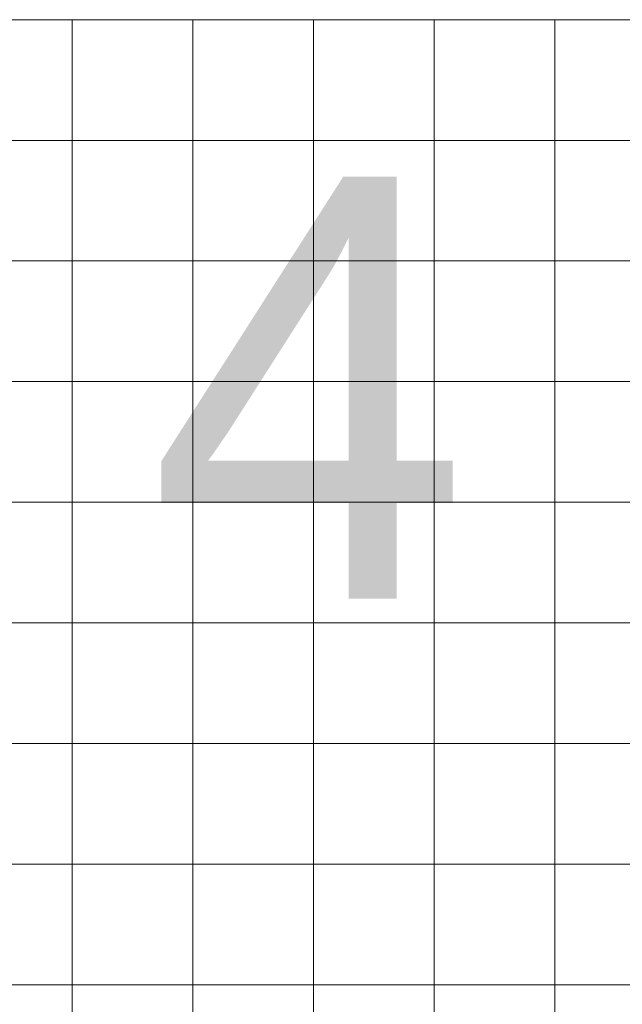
# Model space of a CAD drawing. Extents: x -123 to 337, y 549 to 1143.
# Tile 10 of 26: x -15 to -5, y 755 to 771. Entities that reach past the tile are written whole.
import ezdxf

# ---------------------------------------------------------------- set-up
doc = ezdxf.new("R2010")
doc.units = 0
doc.layers.get('0').update_dxf_attribs({"lineweight": 35})
doc.layers.add('D-304 Wandabwicklung Herren', color=7, linetype='Continuous', lineweight=25)
doc.styles.get("Standard").update_dxf_attribs({"font": 'arial.ttf'})

# ---------------------------------------------------------------- blocks, each defined once
blk = doc.blocks.new('Referenz-A07EA4ZJVH', base_point=(-77.297, 601.534))
at = {"layer": 'D-304 Wandabwicklung Herren', "color": 0, "lineweight": 13}
for p, q in [((45.089, 770.859), (-40.031, 770.859)), ((-39.631, 770.859), (43.569, 770.859)), ((-14.031, 770.859), (-14.031, 631.808)), ((-12.031, 770.859), (-12.031, 631.808)), ((-10.031, 770.859), (-10.031, 631.808)), ((-8.031, 770.859), (-8.031, 631.808)), ((-6.031, 770.859), (-6.031, 631.808)), ((45.089, 768.859), (-40.031, 768.859)), ((45.089, 766.859), (-40.031, 766.859)), ((45.089, 764.859), (-40.031, 764.859)), ((45.089, 762.859), (-40.031, 762.859)), ((45.089, 760.859), (-40.031, 760.859)), ((45.089, 758.859), (-40.031, 758.859)), ((45.089, 756.859), (-40.031, 756.859)), ((45.089, 754.859), (-40.031, 754.859))]:
    blk.add_line(p, q, dxfattribs=at)
at = {"layer": 'D-304 Wandabwicklung Herren', "color": 0, "lineweight": 70, "insert": (-12.773, 768.259), "char_height": 7, "attachment_point": 1}
blk.add_mtext('{\\W0.98;\\fArial;4}', dxfattribs=at)

msp = doc.modelspace()

# ---------------------------------------------------------------- block references
at = {"color": 251, "lineweight": 25, "ltscale": 0.25, "true_color": 0x585858}
msp.add_blockref('Referenz-A07EA4ZJVH', (-77.297, 601.534), dxfattribs=at)

doc.saveas('drawing.dxf')
